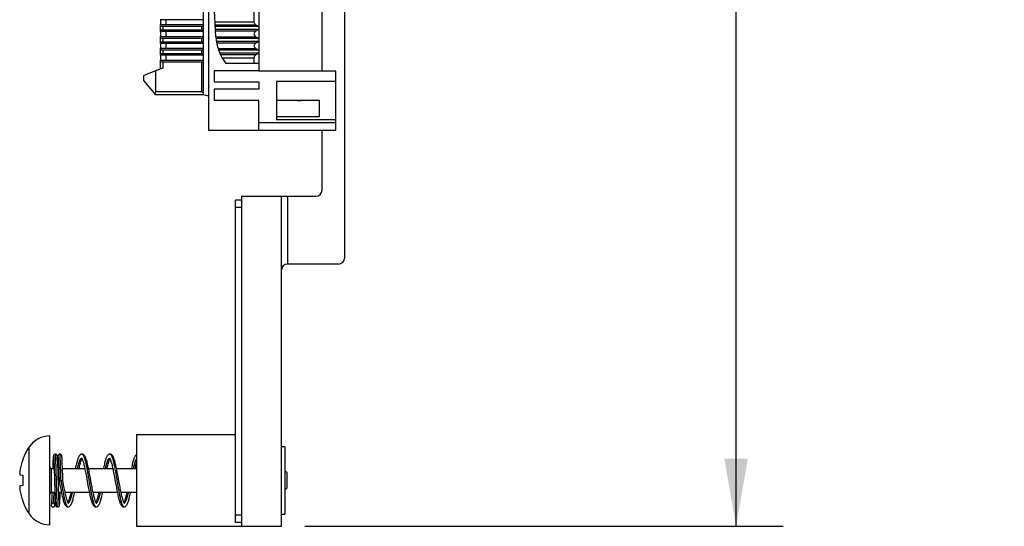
# Model space of a CAD drawing. Header units: inches. Extents: x 0.2 to 16.8, y 0.2 to 10.8.
# Tile 7 of 17: x 6.7 to 9.3, y 2.5 to 3.8. Entities that reach past the tile are written whole.
import ezdxf

# ---------------------------------------------------------------- set-up
doc = ezdxf.new("R2010")
doc.units = ezdxf.units.IN
doc.header["$LTSCALE"] = 0.935
doc.header["$MEASUREMENT"] = 0
doc.layers.get('0').update_dxf_attribs({"linetype": 'CONTINUOUS'})
doc.layers.add('DIMENSIONS', color=7, linetype='CONTINUOUS')
doc.styles.get("Standard").update_dxf_attribs({"font": 'txt', "width": 0.8})
doc.dimstyles.new('DIMSTYLE_2', dxfattribs={"dimtxt": 0.125, "dimasz": 0.18, "dimexe": 0.18, "dimexo": 0.0625, "dimgap": 0.09, "dimtad": 0, "dimtih": 1, "dimtoh": 1, "dimdec": 3, "dimzin": 4, "dimdsep": 46, "dimtxsty": 'STANDARD', "dimblk": '_FILLED', "dimblk1": '_FILLED', "dimblk2": '_FILLED', "dimcen": 0.09, "dimadec": 0, "dimazin": 0, "dimtp": 0.01, "dimtm": 0.01, "dimtfac": 1, "dimtdec": 3, "dimtofl": 0, "dimtmove": 0, "dimatfit": 3, "dimldrblk": '_FILLED', "dimfxl": 1, "dimtolj": 1, "dimtzin": 4, "dimarcsym": 0})

# ---------------------------------------------------------------- blocks, each defined once
blk = doc.blocks.new('_FILLED')
at = {"color": 0, "linetype": 'BYBLOCK'}
blk.add_solid([(0, 0), (-1, 0.174), (-1, -0.174)], dxfattribs=at)
blk = doc.blocks.new('*D20')
at = {"layer": 'DIMENSIONS', "color": 2, "linetype": 'CONTINUOUS'}
for p, q in [((7.4353, 7.5659), (8.7058, 7.5659)), ((8.5808, 7.5659), (8.5808, 5.1579)), ((8.5808, 2.4999), (8.5808, 4.9079)), ((7.4353, 2.4999), (8.7058, 2.4999))]:
    blk.add_line(p, q, dxfattribs=at)
at = {"layer": 'DIMENSIONS', "color": 2, "linetype": 'CONTINUOUS', "xscale": 0.18, "yscale": 0.18, "zscale": 0.18}
for p, rotation in [((8.5808, 7.5659), 90), ((8.5808, 2.4999), 270.000112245)]:
    blk.add_blockref('_FILLED', p, dxfattribs=dict(at, rotation=rotation))
at = {"layer": 'DIMENSIONS', "color": 2, "linetype": 'CONTINUOUS', "insert": (8.5808, 5.0954), "char_height": 0.125, "width": 1.425, "attachment_point": 2, "line_spacing_factor": 0.9}
blk.add_mtext('5.066{\\Ftxt.shx;\\W1.000000;\\H0.125000; }[128.68]', dxfattribs=at)

msp = doc.modelspace()

# ---------------------------------------------------------------- linework, layer by layer
at = {"color": 7, "linetype": 'CONTINUOUS'}
for p, q in [((7.5408, 6.8559), (7.5408, 3.2129)), ((7.1794, 6.2689), (7.1792, 3.5523)), ((7.1652, 6.1745), (7.165, 3.6467)), ((7.3128, 6.1114), (7.3127, 3.7098)), ((7.4808, 3.7098), (7.4808, 6.1114)), ((7.2999, 5.982), (7.2997, 3.8397)), ((7.1987, 3.801), (7.1942, 3.8871)), ((7.165, 3.8462), (7.0509, 3.8462)), ((7.0528, 3.8332), (7.0528, 3.8462)), ((7.0509, 3.8332), (7.165, 3.8332)), ((7.0509, 3.8332), (7.0509, 3.8147)), ((7.0517, 3.8289), (7.0517, 3.8332)), ((7.0517, 3.8289), (7.165, 3.8289)), ((7.1611, 3.8191), (7.1611, 3.8289)), ((7.3127, 3.828), (7.1973, 3.828)), ((7.3127, 3.8199), (7.1977, 3.82)), ((7.3049, 3.8325), (7.3127, 3.828)), ((7.3127, 3.8199), (7.3049, 3.8155)), ((7.165, 3.8147), (7.0509, 3.8147)), ((7.0509, 3.8017), (7.165, 3.8017)), ((7.0509, 3.8017), (7.0508, 3.7832)), ((7.0517, 3.8191), (7.165, 3.8191)), ((7.0517, 3.8147), (7.0517, 3.8191)), ((7.0517, 3.7974), (7.0517, 3.8017)), ((7.0517, 3.7974), (7.165, 3.7974)), ((7.0528, 3.8017), (7.0528, 3.8147)), ((7.1611, 3.7876), (7.1611, 3.7974)), ((7.3127, 3.7965), (7.199, 3.7965)), ((7.3049, 3.801), (7.3127, 3.7965)), ((7.0508, 3.7702), (7.165, 3.7702)), ((7.0508, 3.7702), (7.0508, 3.7517)), ((7.165, 3.7832), (7.0508, 3.7832)), ((7.0517, 3.7876), (7.165, 3.7876)), ((7.0517, 3.7832), (7.0517, 3.7876)), ((7.0517, 3.7659), (7.0517, 3.7702)), ((7.0528, 3.7702), (7.0528, 3.7832)), ((7.3127, 3.7884), (7.2, 3.7885)), ((7.3127, 3.7884), (7.3049, 3.784)), ((7.3049, 3.7695), (7.3127, 3.765)), ((7.165, 3.7517), (7.0508, 3.7517)), ((7.0517, 3.7659), (7.165, 3.7659)), ((7.0517, 3.7561), (7.165, 3.7561)), ((7.0517, 3.7517), (7.0517, 3.7561)), ((7.0528, 3.7388), (7.0528, 3.7517)), ((7.1611, 3.7561), (7.1611, 3.7659)), ((7.3127, 3.765), (7.206, 3.765)), ((7.3127, 3.757), (7.2092, 3.757)), ((7.2997, 3.7452), (7.2997, 3.7301)), ((7.3127, 3.757), (7.3049, 3.7525)), ((7.0568, 3.7177), (7.0075, 3.698)), ((7.0508, 3.7388), (7.165, 3.7387)), ((7.0508, 3.7388), (7.0508, 3.7153)), ((7.0517, 3.7344), (7.0517, 3.7388)), ((7.0517, 3.7344), (7.165, 3.7344)), ((7.0585, 3.7177), (7.0568, 3.7177)), ((7.1611, 3.6547), (7.1611, 3.7344)), ((7.3127, 3.7301), (7.2254, 3.7301)), ((7.0075, 3.6844), (7.0075, 3.698)), ((7.039, 3.6547), (7.039, 3.7106)), ((7.3127, 3.7104), (7.1942, 3.7104)), ((7.1942, 3.7104), (7.1942, 3.6809)), ((7.5174, 3.7098), (7.3127, 3.7098)), ((7.5174, 3.5523), (7.5174, 3.7098)), ((7.039, 3.6468), (7.0075, 3.6844)), ((7.1942, 3.6809), (7.3127, 3.6809)), ((7.3127, 3.6809), (7.3127, 3.6612)), ((7.5174, 3.6822), (7.3599, 3.6822)), ((7.3599, 3.6822), (7.3599, 3.5799)), ((7.165, 3.6468), (7.039, 3.6468)), ((7.1792, 3.6429), (7.165, 3.6467)), ((7.3127, 3.6612), (7.1941, 3.6612)), ((7.1941, 3.6612), (7.1941, 3.6317)), ((7.3127, 3.6316), (7.1941, 3.6317)), ((7.3126, 3.5523), (7.3127, 3.6316)), ((7.3599, 3.632), (7.4741, 3.632)), ((7.415, 3.631), (7.415, 3.632)), ((7.4229, 3.631), (7.415, 3.631)), ((7.4241, 3.6314), (7.4248, 3.632)), ((7.4741, 3.5887), (7.4741, 3.632)), ((7.3599, 3.5887), (7.4741, 3.5887)), ((7.5174, 3.572), (7.3126, 3.572)), ((7.5174, 3.5799), (7.3599, 3.5799)), ((7.1792, 3.5523), (7.5174, 3.5523)), ((7.4808, 3.3929), (7.4808, 3.5523)), ((7.2678, 3.3769), (7.4648, 3.3769)), ((7.2678, 2.4999), (7.2678, 3.3769)), ((7.3728, 2.4999), (7.3728, 3.3769)), ((7.2678, 3.3669), (7.2508, 3.3669)), ((7.2508, 2.5099), (7.2508, 3.3669)), ((7.5248, 3.1969), (7.3888, 3.1969)), ((6.7578, 2.5038), (6.7578, 2.74)), ((6.9878, 2.7439), (7.2508, 2.7439)), ((6.9878, 2.7439), (6.9878, 2.4999)), ((7.3728, 2.7119), (7.3818, 2.7119)), ((7.3818, 2.7119), (7.3818, 2.5319)), ((6.6854, 2.678), (6.6854, 2.6763)), ((6.7656, 2.6685), (6.7654, 2.6627)), ((6.7659, 2.6732), (6.7656, 2.6685)), ((6.766, 2.6759), (6.7659, 2.6732)), ((6.7661, 2.6781), (6.766, 2.6759)), ((6.7662, 2.6794), (6.7661, 2.6781)), ((6.7663, 2.6805), (6.7662, 2.6794)), ((6.7663, 2.6815), (6.7663, 2.6805)), ((6.7677, 2.6828), (6.7678, 2.6822)), ((6.7678, 2.6822), (6.7679, 2.6814)), ((6.7679, 2.6814), (6.7679, 2.6806)), ((6.768, 2.6791), (6.7681, 2.6779)), ((6.7681, 2.6779), (6.7682, 2.6758)), ((6.7682, 2.6758), (6.7683, 2.6733)), ((6.7683, 2.6733), (6.7685, 2.6704)), ((6.7685, 2.6704), (6.7686, 2.667)), ((6.7778, 2.6826), (6.7777, 2.6835)), ((6.7779, 2.6817), (6.7778, 2.6826)), ((6.7779, 2.6806), (6.7779, 2.6817)), ((6.778, 2.6792), (6.7779, 2.6806)), ((6.7781, 2.6777), (6.778, 2.6792)), ((6.7782, 2.6796), (6.7781, 2.6779)), ((6.7783, 2.675), (6.7781, 2.6777)), ((6.7783, 2.6806), (6.7782, 2.6794)), ((6.7784, 2.6821), (6.7783, 2.6815)), ((6.7783, 2.6816), (6.7783, 2.6805)), ((6.7784, 2.6718), (6.7783, 2.675)), ((6.7785, 2.6836), (6.7784, 2.6829)), ((6.7785, 2.6829), (6.7784, 2.682)), ((6.7787, 2.6665), (6.7784, 2.6718)), ((6.7786, 2.6843), (6.7785, 2.6837)), ((6.7785, 2.684), (6.7785, 2.6833)), ((6.7787, 2.685), (6.7786, 2.6847)), ((6.7786, 2.6847), (6.7786, 2.6843)), ((6.7786, 2.6844), (6.7786, 2.6841)), ((6.7788, 2.6858), (6.7787, 2.6855)), ((6.7787, 2.6856), (6.7787, 2.6853)), ((6.7787, 2.6853), (6.7787, 2.685)), ((6.7789, 2.6866), (6.7788, 2.6863)), ((6.7788, 2.6863), (6.7788, 2.6861)), ((6.7788, 2.6861), (6.7788, 2.6858)), ((6.779, 2.687), (6.7789, 2.6868)), ((6.7789, 2.6868), (6.7789, 2.6865)), ((6.7791, 2.6875), (6.779, 2.6872)), ((6.779, 2.6873), (6.779, 2.687)), ((6.7798, 2.6825), (6.7798, 2.6817)), ((6.7798, 2.6817), (6.7799, 2.6808)), ((6.7799, 2.6808), (6.78, 2.6798)), ((6.78, 2.6798), (6.78, 2.6787)), ((6.78, 2.6787), (6.7802, 2.6767)), ((6.7802, 2.6767), (6.7803, 2.6744)), ((6.7803, 2.6744), (6.7804, 2.6717)), ((6.7804, 2.6717), (6.7806, 2.6684)), ((6.7806, 2.6684), (6.7807, 2.6646)), ((6.7821, 2.6911), (6.7816, 2.6909)), ((6.79, 2.6799), (6.7899, 2.6812)), ((6.7901, 2.6784), (6.79, 2.6799)), ((6.7902, 2.6767), (6.7901, 2.6784)), ((6.7903, 2.6738), (6.7902, 2.6767)), ((6.7905, 2.6703), (6.7903, 2.6738)), ((6.7907, 2.6646), (6.7905, 2.6703)), ((6.7617, 2.6534), (6.7691, 2.6534)), ((6.7654, 2.6627), (6.7651, 2.6534)), ((6.7686, 2.667), (6.7688, 2.663)), ((6.7688, 2.663), (6.769, 2.6583)), ((6.769, 2.6583), (6.7691, 2.6528)), ((6.7691, 2.6528), (6.7694, 2.6443)), ((6.7694, 2.6443), (6.7697, 2.6341)), ((6.7789, 2.6598), (6.7787, 2.6665)), ((6.7792, 2.6513), (6.7789, 2.6598)), ((6.7791, 2.6534), (6.7811, 2.6534)), ((6.7796, 2.6378), (6.7792, 2.6513)), ((6.7807, 2.6646), (6.7809, 2.6602)), ((6.7809, 2.6602), (6.7811, 2.6551)), ((6.7811, 2.6551), (6.7813, 2.6472)), ((6.7813, 2.6472), (6.7816, 2.6379)), ((6.791, 2.6574), (6.7907, 2.6646)), ((6.7913, 2.6484), (6.791, 2.6574)), ((6.7911, 2.6534), (6.8504, 2.6534)), ((6.7917, 2.6346), (6.7913, 2.6484)), ((6.8604, 2.6534), (6.9247, 2.6534)), ((6.9348, 2.6534), (6.9878, 2.6534)), ((7.3877, 2.6416), (7.3818, 2.6475)), ((6.678, 2.6366), (6.6854, 2.6357)), ((6.6854, 2.6357), (6.6854, 2.6081)), ((6.7799, 2.628), (6.7796, 2.6378)), ((6.7803, 2.6156), (6.7799, 2.628)), ((6.7821, 2.6215), (6.7921, 2.6215)), ((6.7821, 2.6215), (6.7842, 2.6099)), ((6.7919, 2.6282), (6.7917, 2.6346)), ((6.7921, 2.6215), (6.7919, 2.6282)), ((6.8653, 2.6279), (6.8639, 2.6358)), ((7.3877, 2.6022), (7.3877, 2.6416)), ((6.6854, 2.6081), (6.678, 2.6072)), ((6.7617, 2.5904), (6.7711, 2.5904)), ((6.7632, 2.5904), (6.763, 2.585)), ((6.7709, 2.5962), (6.7713, 2.5848)), ((6.7806, 2.605), (6.7803, 2.6156)), ((6.7809, 2.5959), (6.7806, 2.605)), ((6.7811, 2.5881), (6.7809, 2.5959)), ((6.7811, 2.5904), (6.788, 2.5904)), ((6.7848, 2.5808), (6.7852, 2.5904)), ((6.798, 2.5904), (6.8624, 2.5904)), ((6.8724, 2.5904), (6.9367, 2.5904)), ((6.932, 2.6153), (6.9334, 2.6074)), ((6.9468, 2.5904), (6.9878, 2.5904)), ((7.3877, 2.6022), (7.3818, 2.5963)), ((6.6854, 2.5675), (6.6854, 2.5658)), ((6.762, 2.564), (6.7619, 2.5629)), ((6.7621, 2.5653), (6.762, 2.564)), ((6.7622, 2.5675), (6.7621, 2.5653)), ((6.7624, 2.5701), (6.7622, 2.5675)), ((6.7625, 2.5731), (6.7624, 2.5701)), ((6.7626, 2.5765), (6.7625, 2.5731)), ((6.7628, 2.5805), (6.7626, 2.5765)), ((6.763, 2.585), (6.7628, 2.5805)), ((6.7713, 2.5848), (6.7715, 2.5772)), ((6.7715, 2.5772), (6.7717, 2.5723)), ((6.7717, 2.5723), (6.7719, 2.5684)), ((6.7719, 2.5684), (6.7721, 2.566)), ((6.772, 2.5641), (6.7721, 2.5651)), ((6.772, 2.5628), (6.772, 2.5641)), ((6.7721, 2.566), (6.7722, 2.5639)), ((6.7813, 2.5831), (6.7811, 2.5881)), ((6.7815, 2.5787), (6.7813, 2.5831)), ((6.7816, 2.5748), (6.7815, 2.5787)), ((6.7818, 2.5715), (6.7816, 2.5748)), ((6.7819, 2.5686), (6.7818, 2.5715)), ((6.7821, 2.5661), (6.7819, 2.5686)), ((6.7822, 2.5646), (6.7821, 2.5661)), ((6.7822, 2.5634), (6.7822, 2.5646)), ((6.784, 2.5638), (6.7841, 2.5657)), ((6.7841, 2.5657), (6.7843, 2.5679)), ((6.7843, 2.5679), (6.7844, 2.5712)), ((6.7844, 2.5712), (6.7846, 2.575)), ((6.7846, 2.575), (6.7848, 2.5808)), ((6.7662, 2.5615), (6.7661, 2.5615)), ((6.7661, 2.5515), (6.7661, 2.5515)), ((6.7718, 2.5603), (6.7719, 2.5613)), ((6.7723, 2.5621), (6.7724, 2.561)), ((6.7724, 2.561), (6.7725, 2.5601)), ((6.7824, 2.5609), (6.7824, 2.5617)), ((6.7838, 2.5612), (6.7839, 2.5622)), ((6.7838, 2.5603), (6.7838, 2.5612)), ((7.3728, 2.5319), (7.3818, 2.5319)), ((6.9878, 2.4999), (7.3728, 2.4999)), ((7.2678, 2.5099), (7.2508, 2.5099))]:
    msp.add_line(p, q, dxfattribs=at)
at = {"color": 9, "linetype": 'CONTINUOUS'}
for p, q in [((7.0666, 3.8332), (7.0666, 3.8462)), ((7.0585, 3.8191), (7.0585, 3.8289)), ((7.2997, 3.8397), (7.1966, 3.8397)), ((7.197, 3.8325), (7.3049, 3.8325)), ((7.0585, 3.7876), (7.0585, 3.7974)), ((7.0666, 3.8017), (7.0666, 3.8147)), ((7.3049, 3.8155), (7.1979, 3.8155)), ((7.1987, 3.801), (7.3049, 3.801)), ((7.0666, 3.7702), (7.0666, 3.7832)), ((7.3049, 3.784), (7.2007, 3.784)), ((7.2044, 3.7695), (7.3049, 3.7695)), ((7.0585, 3.7561), (7.0585, 3.7659)), ((7.0666, 3.7388), (7.0666, 3.7517)), ((7.3049, 3.7525), (7.2113, 3.7525)), ((7.2152, 3.7452), (7.2997, 3.7452)), ((7.0585, 3.7177), (7.0585, 3.7344)), ((7.1611, 3.6547), (7.039, 3.6547)), ((7.3888, 3.3769), (7.3888, 3.1969)), ((7.2678, 3.3469), (7.2508, 3.3469)), ((6.7028, 2.5327), (6.7028, 2.7111)), ((6.7617, 2.5904), (6.7617, 2.6534)), ((6.7662, 2.5617), (6.7661, 2.5615)), ((7.2678, 2.5299), (7.2508, 2.5299))]:
    msp.add_line(p, q, dxfattribs=at)
at = {"color": 7, "linetype": 'CONTINUOUS'}
for points in [[(6.7664, 2.6828), (6.7664, 2.6824), (6.7663, 2.6815)], [(6.7721, 2.6915), (6.7718, 2.6915), (6.7712, 2.6915), (6.7706, 2.6913), (6.7701, 2.6911), (6.7696, 2.6909), (6.7691, 2.6906), (6.7687, 2.6902), (6.7683, 2.6899), (6.7681, 2.6895), (6.7678, 2.6892), (6.7676, 2.6888), (6.7674, 2.6885), (6.7673, 2.6882), (6.7672, 2.6879), (6.7671, 2.6877), (6.7671, 2.6874), (6.767, 2.6872), (6.767, 2.687), (6.7669, 2.6868), (6.7669, 2.6865), (6.7668, 2.6863), (6.7668, 2.686), (6.7668, 2.6858), (6.7667, 2.6855), (6.7667, 2.6852), (6.7666, 2.685), (6.7666, 2.6846), (6.7666, 2.6843), (6.7665, 2.684), (6.7665, 2.6836), (6.7664, 2.6828)], [(6.7675, 2.6849), (6.7675, 2.6849), (6.7675, 2.6849), (6.7675, 2.6849), (6.7675, 2.6848), (6.7675, 2.6847), (6.7675, 2.6846), (6.7675, 2.6845), (6.7676, 2.6844), (6.7676, 2.6842), (6.7676, 2.684), (6.7676, 2.6838), (6.7677, 2.6836), (6.7677, 2.6834), (6.7677, 2.6831), (6.7677, 2.6828)], [(6.7679, 2.6806), (6.768, 2.6796), (6.768, 2.6791)], [(6.7777, 2.6835), (6.7777, 2.6839), (6.7776, 2.6842), (6.7776, 2.6846), (6.7776, 2.6849), (6.7775, 2.6852), (6.7775, 2.6855), (6.7775, 2.6858), (6.7774, 2.686), (6.7774, 2.6863), (6.7773, 2.6865), (6.7773, 2.6868), (6.7773, 2.687), (6.7772, 2.6872), (6.7771, 2.6874), (6.7771, 2.6877), (6.777, 2.6879), (6.7769, 2.6882), (6.7768, 2.6885), (6.7766, 2.6888), (6.7764, 2.6892), (6.7762, 2.6895), (6.7759, 2.6899), (6.7755, 2.6902), (6.7751, 2.6905), (6.7747, 2.6909), (6.7741, 2.6911), (6.7736, 2.6913), (6.773, 2.6915), (6.7724, 2.6915), (6.7721, 2.6915)], [(6.7816, 2.6909), (6.7811, 2.6906), (6.7807, 2.6902), (6.7803, 2.6899), (6.7801, 2.6895), (6.7798, 2.6892), (6.7796, 2.6888), (6.7795, 2.6885), (6.7793, 2.6882), (6.7792, 2.6879), (6.7791, 2.6877)], [(6.7816, 2.6909), (6.7811, 2.6906), (6.7807, 2.6902), (6.7804, 2.6899), (6.7801, 2.6896), (6.7798, 2.6892), (6.7796, 2.6889), (6.7795, 2.6885), (6.7793, 2.6882), (6.7792, 2.688), (6.7791, 2.6877), (6.7791, 2.6875)], [(6.7795, 2.6849), (6.7795, 2.6849), (6.7795, 2.6849), (6.7795, 2.6848), (6.7795, 2.6847), (6.7795, 2.6847), (6.7795, 2.6845), (6.7796, 2.6844), (6.7796, 2.6842), (6.7796, 2.6841), (6.7796, 2.6839), (6.7797, 2.6836), (6.7797, 2.6834), (6.7797, 2.6831), (6.7797, 2.6828), (6.7798, 2.6825)], [(6.7841, 2.6915), (6.7838, 2.6915), (6.7832, 2.6915), (6.7826, 2.6913), (6.7821, 2.6911)], [(6.7898, 2.6829), (6.7897, 2.6833), (6.7897, 2.6838), (6.7897, 2.6842), (6.7896, 2.6845), (6.7896, 2.6849), (6.7895, 2.6852), (6.7895, 2.6855), (6.7895, 2.6858), (6.7894, 2.686), (6.7894, 2.6863), (6.7893, 2.6865), (6.7893, 2.6868), (6.7893, 2.687), (6.7892, 2.6872), (6.7891, 2.6874), (6.7891, 2.6877), (6.789, 2.6879), (6.7889, 2.6882), (6.7888, 2.6885), (6.7886, 2.6888), (6.7884, 2.6892), (6.7882, 2.6895), (6.7879, 2.6899), (6.7875, 2.6902), (6.7871, 2.6906), (6.7866, 2.6909), (6.7861, 2.6911), (6.7856, 2.6913), (6.785, 2.6915), (6.7844, 2.6915), (6.7841, 2.6915)], [(6.7899, 2.6812), (6.7899, 2.6818), (6.7898, 2.6829)], [(6.8429, 2.6915), (6.8423, 2.6915), (6.8412, 2.6913), (6.8401, 2.691), (6.8391, 2.6905), (6.8382, 2.6898), (6.8373, 2.6891), (6.8365, 2.6882), (6.8358, 2.6872), (6.835, 2.6861), (6.8343, 2.6848), (6.8336, 2.6834), (6.8329, 2.6818), (6.8322, 2.6799), (6.8315, 2.6778), (6.8307, 2.6754), (6.8299, 2.6728), (6.8291, 2.6699), (6.8283, 2.6668), (6.8276, 2.6636), (6.8268, 2.6603), (6.8261, 2.6569), (6.8253, 2.6534)], [(6.8354, 2.6534), (6.836, 2.6561), (6.8367, 2.6592), (6.8374, 2.6622), (6.838, 2.6651), (6.8387, 2.6677), (6.8394, 2.6702), (6.8401, 2.6724), (6.8407, 2.6744), (6.8413, 2.6762), (6.8419, 2.6777), (6.8424, 2.679), (6.8429, 2.6799)], [(6.8416, 2.6819), (6.8417, 2.6818), (6.8419, 2.6815), (6.8423, 2.681), (6.8426, 2.6803), (6.8431, 2.6794), (6.8436, 2.6783), (6.8441, 2.677), (6.8447, 2.6754), (6.8453, 2.6735), (6.846, 2.6714), (6.8467, 2.6691), (6.8474, 2.6665), (6.8481, 2.6637), (6.8488, 2.6608), (6.8495, 2.6577), (6.8502, 2.6544), (6.8509, 2.651), (6.8516, 2.6474), (6.8523, 2.6438), (6.8531, 2.64), (6.8538, 2.6362), (6.8545, 2.6323)], [(6.8639, 2.6358), (6.8631, 2.6398), (6.8624, 2.6436), (6.8616, 2.6474), (6.8609, 2.6512), (6.8602, 2.6548), (6.8594, 2.6583), (6.8587, 2.6616), (6.8579, 2.6649), (6.8571, 2.668), (6.8563, 2.671), (6.8556, 2.6737), (6.8548, 2.6762), (6.8541, 2.6783), (6.8534, 2.6803), (6.8528, 2.682), (6.8521, 2.6835), (6.8514, 2.6849), (6.8507, 2.6861), (6.85, 2.6872), (6.8492, 2.6882), (6.8484, 2.6891), (6.8476, 2.6898), (6.8467, 2.6905), (6.8457, 2.691), (6.8446, 2.6913), (6.8435, 2.6915), (6.8429, 2.6915)], [(6.9173, 2.6915), (6.9166, 2.6915), (6.9155, 2.6913), (6.9144, 2.691), (6.9134, 2.6905), (6.9125, 2.6898), (6.9117, 2.689), (6.9109, 2.6882), (6.9101, 2.6872), (6.9094, 2.6861), (6.9087, 2.6848), (6.908, 2.6834), (6.9073, 2.6819), (6.9067, 2.6802), (6.906, 2.6783), (6.9053, 2.6761), (6.9046, 2.6738), (6.9038, 2.6712), (6.9031, 2.6683), (6.9023, 2.6652), (6.9015, 2.6619), (6.9008, 2.6585), (6.9, 2.6549), (6.8997, 2.6534)], [(6.9097, 2.6534), (6.9102, 2.6555), (6.9109, 2.6587), (6.9116, 2.6618), (6.9123, 2.6647), (6.913, 2.6674), (6.9137, 2.6698), (6.9143, 2.6721), (6.915, 2.6742), (6.9156, 2.676), (6.9162, 2.6775), (6.9168, 2.6788), (6.9172, 2.6799)], [(6.9159, 2.6819), (6.916, 2.6819), (6.9161, 2.6817), (6.9164, 2.6813), (6.9168, 2.6807), (6.9172, 2.68), (6.9177, 2.679), (6.9182, 2.6778), (6.9188, 2.6763), (6.9194, 2.6746), (6.92, 2.6727), (6.9206, 2.6705), (6.9213, 2.6681), (6.922, 2.6655), (6.9227, 2.6627), (6.9234, 2.6597), (6.9241, 2.6565), (6.9248, 2.6532), (6.9255, 2.6498), (6.9262, 2.6463), (6.9269, 2.6426), (6.9276, 2.6389), (6.9284, 2.6351), (6.9291, 2.6312)], [(6.9389, 2.6322), (6.9382, 2.6362), (6.9374, 2.6401), (6.9367, 2.644), (6.9359, 2.6478), (6.9352, 2.6515), (6.9344, 2.6551), (6.9337, 2.6586), (6.9329, 2.662), (6.9322, 2.6653), (6.9314, 2.6685), (6.9306, 2.6714), (6.9298, 2.6741), (6.9291, 2.6764), (6.9284, 2.6786), (6.9277, 2.6804), (6.9271, 2.6821), (6.9264, 2.6837), (6.9257, 2.685), (6.925, 2.6862), (6.9243, 2.6873), (6.9236, 2.6883), (6.9228, 2.6891), (6.9219, 2.6899), (6.921, 2.6905), (6.92, 2.691), (6.9189, 2.6913), (6.9178, 2.6915), (6.9173, 2.6915)], [(6.9878, 2.6904), (6.9869, 2.6898), (6.986, 2.6891), (6.9853, 2.6882), (6.9845, 2.6872), (6.9838, 2.6862), (6.9831, 2.6849), (6.9824, 2.6836), (6.9818, 2.682), (6.9811, 2.6803), (6.9804, 2.6784), (6.9797, 2.6763), (6.979, 2.6739), (6.9782, 2.6712), (6.9774, 2.6683), (6.9766, 2.6651), (6.9759, 2.6618), (6.9751, 2.6583), (6.9744, 2.6548), (6.9741, 2.6534)], [(6.9841, 2.6534), (6.9848, 2.6564), (6.9855, 2.6596), (6.9862, 2.6626), (6.9869, 2.6654), (6.9875, 2.668), (6.9878, 2.6689)], [(6.7697, 2.6341), (6.7701, 2.6224), (6.7702, 2.6194), (6.7709, 2.5962)], [(6.7816, 2.6379), (6.782, 2.6243), (6.7821, 2.6215)], [(6.7942, 2.61), (6.7928, 2.6179), (6.7921, 2.6215)], [(6.8545, 2.6323), (6.856, 2.6243), (6.8567, 2.6203), (6.8574, 2.6163), (6.8589, 2.6083)], [(6.8682, 2.612), (6.8668, 2.6199), (6.8653, 2.6279)], [(6.9291, 2.6312), (6.9305, 2.6233), (6.932, 2.6153)], [(6.9426, 2.6122), (6.9411, 2.6202), (6.9389, 2.6322)], [(6.7842, 2.6099), (6.785, 2.606), (6.7857, 2.602), (6.7864, 2.5982), (6.7872, 2.5944), (6.7879, 2.5907), (6.7887, 2.5871), (6.7894, 2.5837), (6.7902, 2.5804), (6.7909, 2.5772), (6.7917, 2.5741), (6.7925, 2.5711), (6.7933, 2.5683), (6.7941, 2.5657), (6.7949, 2.5635), (6.7957, 2.5615), (6.7964, 2.5597), (6.7972, 2.5582), (6.7979, 2.5569), (6.7986, 2.5558), (6.7994, 2.5549), (6.8001, 2.554), (6.801, 2.5533), (6.8019, 2.5526), (6.8029, 2.5521), (6.804, 2.5518), (6.8051, 2.5516), (6.8057, 2.5515)], [(6.807, 2.5612), (6.807, 2.5612), (6.807, 2.5612), (6.8068, 2.5614), (6.8065, 2.5618), (6.8061, 2.5624), (6.8057, 2.5633), (6.8052, 2.5643), (6.8046, 2.5657), (6.804, 2.5673), (6.8034, 2.5691), (6.8027, 2.5712), (6.8021, 2.5735), (6.8014, 2.576), (6.8007, 2.5788), (6.8, 2.5817), (6.7993, 2.5847), (6.7986, 2.588), (6.7979, 2.5913), (6.7971, 2.5948), (6.7964, 2.5985), (6.7957, 2.6022), (6.795, 2.6061), (6.7942, 2.61)], [(6.8057, 2.5515), (6.8063, 2.5516), (6.8073, 2.5517), (6.8084, 2.5521), (6.8094, 2.5526), (6.8104, 2.5532), (6.8112, 2.554), (6.812, 2.5548), (6.8127, 2.5558), (6.8135, 2.5569), (6.8143, 2.5583), (6.8151, 2.5599), (6.8159, 2.5618), (6.8167, 2.564), (6.8175, 2.5664), (6.8183, 2.5691), (6.8191, 2.5719), (6.8199, 2.5749), (6.8207, 2.578), (6.8214, 2.5812), (6.8222, 2.5845), (6.8229, 2.588), (6.8234, 2.5904)], [(6.8134, 2.5904), (6.8129, 2.5884), (6.8122, 2.5852), (6.8115, 2.5821), (6.8108, 2.5792), (6.8101, 2.5764), (6.8095, 2.5739), (6.8088, 2.5716), (6.8082, 2.5695), (6.8075, 2.5677), (6.807, 2.5661), (6.8064, 2.5647), (6.8059, 2.5636), (6.8057, 2.5632)], [(6.8589, 2.6083), (6.8596, 2.6043), (6.8604, 2.6004), (6.8611, 2.5966), (6.8619, 2.5928), (6.8626, 2.5892), (6.8634, 2.5857), (6.8641, 2.5822), (6.8649, 2.5789), (6.8657, 2.5757), (6.8664, 2.5727), (6.8672, 2.5699), (6.868, 2.5674), (6.8687, 2.5651), (6.8694, 2.5631), (6.8701, 2.5613), (6.8708, 2.5597), (6.8715, 2.5583), (6.8722, 2.5571), (6.8729, 2.5559), (6.8737, 2.5549), (6.8745, 2.5541), (6.8753, 2.5533), (6.8763, 2.5526), (6.8773, 2.5521), (6.8783, 2.5518), (6.8794, 2.5516), (6.8801, 2.5515)], [(6.8814, 2.5612), (6.8813, 2.5612), (6.8811, 2.5614), (6.8809, 2.5618), (6.8805, 2.5624), (6.8801, 2.5632), (6.8796, 2.5641), (6.8791, 2.5653), (6.8786, 2.5668), (6.878, 2.5684), (6.8774, 2.5703), (6.8767, 2.5725), (6.876, 2.5749), (6.8754, 2.5775), (6.8747, 2.5803), (6.874, 2.5833), (6.8732, 2.5865), (6.8725, 2.5898), (6.8718, 2.5932), (6.8711, 2.5968), (6.8704, 2.6004), (6.8697, 2.6042), (6.869, 2.608), (6.8682, 2.612)], [(6.8801, 2.5515), (6.8806, 2.5516), (6.8817, 2.5517), (6.8828, 2.5521), (6.8838, 2.5526), (6.8848, 2.5532), (6.8856, 2.554), (6.8864, 2.5549), (6.8872, 2.5559), (6.8879, 2.557), (6.8886, 2.5582), (6.8892, 2.5595), (6.8899, 2.561), (6.8905, 2.5626), (6.8912, 2.5644), (6.8919, 2.5665), (6.8926, 2.5687), (6.8933, 2.5712), (6.894, 2.5739), (6.8948, 2.5769), (6.8955, 2.5801), (6.8963, 2.5835), (6.8971, 2.587), (6.8978, 2.5904)], [(6.8877, 2.5904), (6.8876, 2.5896), (6.8868, 2.5863), (6.8861, 2.5832), (6.8854, 2.5802), (6.8847, 2.5773), (6.884, 2.5747), (6.8834, 2.5723), (6.8827, 2.5701), (6.8821, 2.5682), (6.8815, 2.5665), (6.8809, 2.565), (6.8803, 2.5638), (6.8801, 2.5632)], [(6.9334, 2.6074), (6.9342, 2.6035), (6.9349, 2.5997), (6.9356, 2.5959), (6.9364, 2.5922), (6.9371, 2.5886), (6.9378, 2.5851), (6.9386, 2.5817), (6.9394, 2.5785), (6.9401, 2.5753), (6.9409, 2.5723), (6.9417, 2.5695), (6.9425, 2.5669), (6.9432, 2.5647), (6.9439, 2.5627), (6.9446, 2.5609), (6.9453, 2.5594), (6.946, 2.558), (6.9467, 2.5568), (6.9474, 2.5557), (6.9482, 2.5548), (6.949, 2.5539), (6.9498, 2.5532), (6.9507, 2.5526), (6.9517, 2.5521), (6.9528, 2.5517), (6.9538, 2.5516), (6.9544, 2.5515)], [(6.9557, 2.5612), (6.9557, 2.5612), (6.9556, 2.5613), (6.9554, 2.5616), (6.9551, 2.562), (6.9547, 2.5626), (6.9543, 2.5634), (6.9539, 2.5644), (6.9534, 2.5655), (6.9529, 2.5669), (6.9523, 2.5685), (6.9517, 2.5704), (6.9511, 2.5725), (6.9504, 2.5749), (6.9497, 2.5775), (6.949, 2.5804), (6.9483, 2.5834), (6.9476, 2.5866), (6.9469, 2.5899), (6.9462, 2.5934), (6.9455, 2.5969), (6.9447, 2.6006), (6.944, 2.6044), (6.9433, 2.6082), (6.9426, 2.6122)], [(6.9544, 2.5515), (6.955, 2.5516), (6.9561, 2.5517), (6.9571, 2.5521), (6.9581, 2.5526), (6.959, 2.5532), (6.9599, 2.5539), (6.9607, 2.5547), (6.9614, 2.5557), (6.9621, 2.5568), (6.9628, 2.558), (6.9635, 2.5593), (6.9642, 2.5609), (6.9649, 2.5626), (6.9656, 2.5646), (6.9664, 2.5669), (6.9671, 2.5694), (6.9679, 2.5722), (6.9687, 2.5752), (6.9695, 2.5784), (6.9702, 2.5816), (6.971, 2.585), (6.9717, 2.5885), (6.9721, 2.5904)], [(6.9621, 2.5904), (6.9619, 2.5894), (6.9612, 2.5861), (6.9604, 2.5829), (6.9597, 2.5799), (6.959, 2.5771), (6.9584, 2.5745), (6.9577, 2.5722), (6.9571, 2.5701), (6.9565, 2.5683), (6.9559, 2.5668), (6.9554, 2.5654), (6.9549, 2.5643), (6.9545, 2.5633), (6.9544, 2.5632)], [(6.7722, 2.5639), (6.7722, 2.5633), (6.7723, 2.5621)], [(6.7839, 2.5622), (6.784, 2.5627), (6.784, 2.5638)], [(6.7618, 2.5614), (6.7618, 2.5606), (6.7617, 2.5603), (6.7617, 2.56), (6.7617, 2.5597), (6.7617, 2.5594), (6.7616, 2.5592), (6.7616, 2.559), (6.7616, 2.5588), (6.7616, 2.5586), (6.7615, 2.5586)], [(6.7619, 2.5629), (6.7619, 2.5619), (6.7618, 2.5614)], [(6.7661, 2.5515), (6.7664, 2.5516), (6.767, 2.5516), (6.7676, 2.5518), (6.7681, 2.552), (6.7687, 2.5522), (6.7691, 2.5525), (6.7695, 2.5529), (6.7699, 2.5532), (6.7702, 2.5536), (6.7704, 2.5539), (6.7706, 2.5543), (6.7708, 2.5546), (6.7709, 2.5549), (6.771, 2.5551), (6.7711, 2.5554), (6.7711, 2.5556), (6.7712, 2.5559), (6.7713, 2.5561), (6.7713, 2.5563), (6.7713, 2.5565), (6.7714, 2.5568), (6.7714, 2.557), (6.7715, 2.5573), (6.7715, 2.5576), (6.7715, 2.5578), (6.7716, 2.5581), (6.7716, 2.5584), (6.7716, 2.5588), (6.7717, 2.5591), (6.7717, 2.5595), (6.7718, 2.5603)], [(6.7719, 2.5613), (6.7719, 2.5618), (6.772, 2.5628)], [(6.7725, 2.5601), (6.7725, 2.5596), (6.7725, 2.5592), (6.7726, 2.5589), (6.7726, 2.5585), (6.7726, 2.5582), (6.7727, 2.5578), (6.7727, 2.5575), (6.7728, 2.5573), (6.7728, 2.557), (6.7728, 2.5567), (6.7729, 2.5565), (6.7729, 2.5563), (6.773, 2.5561), (6.773, 2.5558), (6.7731, 2.5556), (6.7731, 2.5554), (6.7732, 2.5551), (6.7733, 2.5549), (6.7734, 2.5546), (6.7736, 2.5543), (6.7738, 2.5539), (6.774, 2.5536), (6.7743, 2.5532), (6.7747, 2.5529), (6.7751, 2.5525), (6.7756, 2.5522), (6.7761, 2.552), (6.7766, 2.5518), (6.7772, 2.5516), (6.7778, 2.5516), (6.7781, 2.5515)], [(6.7781, 2.5515), (6.7784, 2.5516), (6.779, 2.5516), (6.7796, 2.5518), (6.7801, 2.552), (6.7807, 2.5522), (6.7811, 2.5525), (6.7815, 2.5529), (6.7819, 2.5532), (6.7822, 2.5536), (6.7824, 2.5539), (6.7826, 2.5543), (6.7828, 2.5546), (6.7829, 2.5549), (6.783, 2.5552), (6.7831, 2.5554), (6.7831, 2.5557), (6.7832, 2.5559), (6.7833, 2.5561), (6.7833, 2.5563), (6.7833, 2.5566), (6.7834, 2.5568), (6.7834, 2.5571), (6.7835, 2.5573), (6.7835, 2.5576), (6.7835, 2.5579), (6.7836, 2.5582), (6.7836, 2.5585), (6.7836, 2.5588), (6.7837, 2.5592), (6.7837, 2.5595), (6.7838, 2.5603)], [(6.7824, 2.5617), (6.7823, 2.5628), (6.7822, 2.5634)], [(6.7827, 2.5582), (6.7827, 2.5582), (6.7827, 2.5582), (6.7827, 2.5583), (6.7827, 2.5583), (6.7827, 2.5584), (6.7827, 2.5586), (6.7827, 2.5587), (6.7826, 2.5589), (6.7826, 2.5591), (6.7826, 2.5593), (6.7825, 2.5595), (6.7825, 2.5598), (6.7825, 2.5601), (6.7825, 2.5605), (6.7824, 2.5609)]]:
    msp.add_lwpolyline(points, dxfattribs=at)
for centre, radius, start, end in [((7.3235, 3.8076), 0.125, 182.9958, 218.2999), ((7.4229, 3.633), 0.00197, 269.9958, 309.9958), ((7.4648, 3.3929), 0.016, 270.0001, 0.0001), ((7.3888, 3.1809), 0.016, 90.0031, 180.0001), ((7.5248, 3.2129), 0.016, 270.0001, 0.0001), ((6.7578, 2.6733), 0.0667, 90.0001, 145.5171), ((6.8326, 2.6219), 0.1575, 145.5171, 159.13), ((6.8342, 2.6219), 0.1584, 159.937, 170.4338), ((6.7944, 2.6349), 0.1172, 173.4612, 177.0692), ((6.7617, 2.6573), 0.00394, 180.0001, 270.0001), ((6.7187, 2.6446), 0.0414, 185.0562, 191.0647), ((6.7187, 2.5992), 0.0414, 168.9354, 174.9439), ((6.7945, 2.6089), 0.1172, 182.9319, 186.5379), ((6.8342, 2.6219), 0.1584, 189.5663, 200.0631), ((6.7617, 2.5865), 0.00394, 90.0001, 173.077), ((6.8326, 2.6219), 0.1575, 200.8701, 214.483), ((6.7661, 2.5565), 0.005, 90.013, 269.4081), ((6.7661, 2.5565), 0.00496, 270.0063, 274.9149), ((6.7661, 2.5565), 0.005, 284.8065, 89.4429), ((6.7661, 2.5566), 0.00504, 274.9006, 278.3666), ((6.7661, 2.5566), 0.00505, 278.3637, 281.7855), ((6.7661, 2.5566), 0.00501, 281.7865, 284.7673), ((6.7578, 2.5705), 0.0667, 214.483, 270.0001)]:
    msp.add_arc(centre, radius, start, end, dxfattribs=at)
for centre, major_axis, ratio, start_param, end_param in [((7.3174, 3.8397), (0.0177, 0), 0.57735, -3.141593, -2.356194), ((7.3174, 3.8082), (0.0177, 0), 0.57735, 2.356195, 3.926991), ((7.3174, 3.7767), (0.0177, 0), 0.57735, 2.356195, 3.926991), ((7.3174, 3.7452), (0.0177, 0), 0.57735, 2.356195, 3.141593), ((7.0302, 3.6547), (0.00884, 0), 0.890568, -0.725189, -0.000001), ((7.4348, 3.6547), (0.2737, 0), 0.028771, 3.141593, 3.311415)]:
    msp.add_ellipse(centre, major_axis=major_axis, ratio=ratio, start_param=start_param, end_param=end_param, dxfattribs=at)
at = {"color": 9, "linetype": 'CONTINUOUS'}
for points, knots in [([(6.7781, 2.5515), (6.7781, 2.5515), (6.7781, 2.5515), (6.7781, 2.5516), (6.7781, 2.5516), (6.778, 2.5516), (6.778, 2.5516), (6.778, 2.5517), (6.778, 2.5517), (6.7779, 2.5518), (6.7779, 2.5519), (6.7779, 2.5521), (6.7778, 2.5523), (6.7778, 2.5526), (6.7777, 2.5529), (6.7777, 2.5533), (6.7776, 2.5537), (6.7776, 2.5541), (6.7775, 2.5548), (6.7774, 2.5557), (6.7774, 2.5569), (6.7773, 2.5583), (6.7772, 2.5599), (6.7771, 2.5616), (6.777, 2.5634), (6.7769, 2.5654), (6.7768, 2.5683), (6.7766, 2.5722), (6.7764, 2.5773), (6.7762, 2.5828), (6.776, 2.5887), (6.7759, 2.5948), (6.7757, 2.6013), (6.7755, 2.6079), (6.7753, 2.6147), (6.7751, 2.6215), (6.7749, 2.6284), (6.7747, 2.6352), (6.7745, 2.6418), (6.7744, 2.6482), (6.7742, 2.6544), (6.774, 2.6603), (6.7738, 2.6658), (6.7736, 2.6709), (6.7735, 2.6748), (6.7733, 2.6777), (6.7732, 2.6797), (6.7731, 2.6815), (6.7731, 2.6832), (6.773, 2.6848), (6.7729, 2.6862), (6.7728, 2.6874), (6.7727, 2.6883), (6.7726, 2.689), (6.7726, 2.6894), (6.7725, 2.6898), (6.7725, 2.6902), (6.7724, 2.6905), (6.7724, 2.6908), (6.7723, 2.691), (6.7723, 2.6912), (6.7723, 2.6913), (6.7723, 2.6914), (6.7722, 2.6914), (6.7722, 2.6915), (6.7722, 2.6915), (6.7722, 2.6915), (6.7721, 2.6915), (6.7721, 2.6915), (6.7721, 2.6915), (6.7721, 2.6915)], [0, 0, 0, 0, 0.000084, 0.000172, 0.000374, 0.000626, 0.000938, 0.001317, 0.001764, 0.002282, 0.002871, 0.004267, 0.005952, 0.00793, 0.010198, 0.012758, 0.015607, 0.018746, 0.022173, 0.029885, 0.03873, 0.048685, 0.059721, 0.071812, 0.084929, 0.099046, 0.114132, 0.147052, 0.183356, 0.222709, 0.264735, 0.309018, 0.355138, 0.402657, 0.451109, 0.500031, 0.548954, 0.597408, 0.644921, 0.691039, 0.735325, 0.777344, 0.81669, 0.852999, 0.88591, 0.900987, 0.915103, 0.928223, 0.940317, 0.951352, 0.961299, 0.970134, 0.977843, 0.98127, 0.984411, 0.987262, 0.989823, 0.992093, 0.994069, 0.995752, 0.997142, 0.997729, 0.998244, 0.998688, 0.999065, 0.999376, 0.999627, 0.999828, 0.999916, 1, 1, 1, 1]), ([(6.7871, 2.6215), (6.787, 2.6238), (6.7869, 2.6284), (6.7867, 2.6352), (6.7865, 2.6418), (6.7864, 2.6482), (6.7862, 2.6544), (6.786, 2.6603), (6.7858, 2.6658), (6.7856, 2.6709), (6.7855, 2.6748), (6.7853, 2.6777), (6.7852, 2.6797), (6.7851, 2.6815), (6.7851, 2.6832), (6.785, 2.6848), (6.7849, 2.6862), (6.7848, 2.6874), (6.7847, 2.6883), (6.7846, 2.689), (6.7846, 2.6894), (6.7845, 2.6898), (6.7845, 2.6902), (6.7844, 2.6905), (6.7844, 2.6908), (6.7843, 2.691), (6.7843, 2.6912), (6.7843, 2.6913), (6.7843, 2.6914), (6.7842, 2.6914), (6.7842, 2.6915), (6.7842, 2.6915), (6.7842, 2.6915), (6.7841, 2.6915), (6.7841, 2.6915), (6.7841, 2.6915), (6.7841, 2.6915)], [0, 0, 0, 0, 0.097841, 0.194744, 0.289774, 0.382007, 0.470574, 0.55462, 0.633313, 0.705926, 0.771761, 0.801923, 0.830152, 0.85639, 0.880576, 0.902652, 0.922558, 0.940238, 0.955656, 0.96251, 0.96879, 0.974492, 0.979614, 0.984154, 0.988111, 0.991483, 0.994271, 0.995448, 0.996481, 0.997373, 0.998127, 0.99875, 0.999253, 0.999656, 0.999832, 1, 1, 1, 1]), ([(6.8309, 2.6534), (6.8311, 2.6544), (6.8316, 2.6563), (6.8323, 2.6591), (6.833, 2.6618), (6.8337, 2.6643), (6.8344, 2.6667), (6.8351, 2.6689), (6.8357, 2.671), (6.8363, 2.6726), (6.8368, 2.6738), (6.8371, 2.6746), (6.8375, 2.6754), (6.8378, 2.6762), (6.8382, 2.6769), (6.8385, 2.6775), (6.8389, 2.6782), (6.8392, 2.6787), (6.8396, 2.6792), (6.8399, 2.6797), (6.8403, 2.6801), (6.8406, 2.6804), (6.841, 2.6808), (6.8413, 2.681), (6.8417, 2.6812), (6.8419, 2.6813), (6.842, 2.6814)], [0, 0, 0, 0, 0.097974, 0.192167, 0.282296, 0.368083, 0.449253, 0.525554, 0.596801, 0.662835, 0.693854, 0.723518, 0.751815, 0.778732, 0.804262, 0.828404, 0.851171, 0.872579, 0.892649, 0.911413, 0.92891, 0.945196, 0.960342, 0.974439, 0.987607, 1, 1, 1, 1]), ([(6.8429, 2.6915), (6.843, 2.6915), (6.8432, 2.6915), (6.8435, 2.6915), (6.8438, 2.6914), (6.8441, 2.6912), (6.8443, 2.691), (6.8446, 2.6908), (6.8449, 2.6905), (6.8452, 2.6902), (6.8455, 2.6898), (6.8458, 2.6894), (6.8461, 2.689), (6.8464, 2.6885), (6.8467, 2.688), (6.847, 2.6874), (6.8472, 2.6868), (6.8476, 2.686), (6.8481, 2.6848), (6.8487, 2.6832), (6.8493, 2.6815), (6.8499, 2.6797), (6.8505, 2.6777), (6.851, 2.6756), (6.8516, 2.6734), (6.8522, 2.671), (6.8528, 2.6685), (6.8534, 2.6659), (6.8539, 2.6632), (6.8545, 2.6604), (6.8551, 2.6575), (6.8559, 2.6535), (6.8568, 2.6483), (6.858, 2.6418), (6.8592, 2.6352), (6.8603, 2.6284), (6.8615, 2.6215), (6.8626, 2.6147), (6.8638, 2.6079), (6.8649, 2.6013), (6.8661, 2.5948), (6.8671, 2.5896), (6.8679, 2.5856), (6.8684, 2.5827), (6.869, 2.5799), (6.8696, 2.5772), (6.8702, 2.5746), (6.8708, 2.5721), (6.8713, 2.5697), (6.8719, 2.5675), (6.8725, 2.5654), (6.8731, 2.5634), (6.8737, 2.5615), (6.8742, 2.5598), (6.8747, 2.5585), (6.8751, 2.5576), (6.8754, 2.5569), (6.8757, 2.5562), (6.876, 2.5556), (6.8763, 2.5551), (6.8766, 2.5546), (6.8769, 2.5541), (6.8772, 2.5536), (6.8774, 2.5533), (6.8777, 2.5529), (6.878, 2.5526), (6.8783, 2.5523), (6.8786, 2.5521), (6.8789, 2.5519), (6.8792, 2.5517), (6.8795, 2.5516), (6.8798, 2.5516), (6.88, 2.5515), (6.8801, 2.5515)], [0, 0, 0, 0, 0.001977, 0.003995, 0.006092, 0.008302, 0.010654, 0.013172, 0.015875, 0.018779, 0.021897, 0.025236, 0.028804, 0.032606, 0.036643, 0.040919, 0.045435, 0.050192, 0.060428, 0.071625, 0.083777, 0.096866, 0.110866, 0.125747, 0.14148, 0.158034, 0.175378, 0.193475, 0.212283, 0.231757, 0.251851, 0.272522, 0.315408, 0.360022, 0.40594, 0.452738, 0.49998, 0.547224, 0.594023, 0.639941, 0.684555, 0.727446, 0.748118, 0.768212, 0.787685, 0.806493, 0.824593, 0.841942, 0.858499, 0.874232, 0.889112, 0.903111, 0.916202, 0.92836, 0.939562, 0.944801, 0.949799, 0.954555, 0.959071, 0.963347, 0.967384, 0.971185, 0.974754, 0.978095, 0.981215, 0.984122, 0.986827, 0.989346, 0.991698, 0.993908, 0.996005, 0.998023, 1, 1, 1, 1]), ([(6.9053, 2.6534), (6.9055, 2.6544), (6.906, 2.6563), (6.9067, 2.6591), (6.9073, 2.6618), (6.908, 2.6643), (6.9087, 2.6667), (6.9094, 2.6689), (6.9101, 2.671), (6.9107, 2.6726), (6.9112, 2.6738), (6.9115, 2.6747), (6.9119, 2.6755), (6.9122, 2.6762), (6.9126, 2.6769), (6.9129, 2.6776), (6.9133, 2.6782), (6.9136, 2.6787), (6.9139, 2.6792), (6.9143, 2.6797), (6.9146, 2.6801), (6.915, 2.6805), (6.9153, 2.6808), (6.9157, 2.681), (6.916, 2.6812), (6.9163, 2.6813), (6.9164, 2.6814)], [0, 0, 0, 0, 0.098034, 0.192287, 0.282442, 0.36822, 0.449386, 0.525721, 0.597012, 0.663058, 0.694061, 0.723701, 0.751972, 0.778867, 0.804387, 0.828531, 0.851305, 0.87272, 0.892793, 0.911549, 0.929027, 0.945283, 0.960396, 0.974465, 0.987615, 1, 1, 1, 1]), ([(6.9173, 2.6915), (6.9173, 2.6915), (6.9175, 2.6915), (6.9178, 2.6915), (6.9181, 2.6914), (6.9184, 2.6912), (6.9187, 2.691), (6.919, 2.6908), (6.9193, 2.6905), (6.9196, 2.6902), (6.9199, 2.6898), (6.9202, 2.6894), (6.9205, 2.689), (6.9207, 2.6885), (6.921, 2.688), (6.9213, 2.6874), (6.9216, 2.6868), (6.9219, 2.6862), (6.9222, 2.6855), (6.9226, 2.6845), (6.9231, 2.6832), (6.9237, 2.6815), (6.9242, 2.6797), (6.9248, 2.6777), (6.9254, 2.6756), (6.926, 2.6734), (6.9266, 2.671), (6.9271, 2.6685), (6.9277, 2.6659), (6.9283, 2.6632), (6.9289, 2.6604), (6.9295, 2.6575), (6.9302, 2.6535), (6.9312, 2.6482), (6.9324, 2.6418), (6.9335, 2.6351), (6.9347, 2.6284), (6.9358, 2.6215), (6.937, 2.6147), (6.9382, 2.6079), (6.9393, 2.6013), (6.9405, 2.5948), (6.9416, 2.5886), (6.9428, 2.5828), (6.9438, 2.5781), (6.9445, 2.5746), (6.9451, 2.5721), (6.9457, 2.5697), (6.9463, 2.5675), (6.9469, 2.5654), (6.9474, 2.5634), (6.948, 2.5615), (6.9486, 2.5599), (6.9491, 2.5585), (6.9495, 2.5576), (6.9498, 2.5569), (6.9501, 2.5562), (6.9504, 2.5556), (6.9506, 2.5551), (6.9509, 2.5546), (6.9512, 2.5541), (6.9515, 2.5536), (6.9518, 2.5533), (6.9521, 2.5529), (6.9524, 2.5526), (6.9527, 2.5523), (6.953, 2.5521), (6.9533, 2.5519), (6.9536, 2.5517), (6.9538, 2.5516), (6.9541, 2.5516), (6.9543, 2.5515), (6.9544, 2.5515)], [0, 0, 0, 0, 0.001977, 0.003995, 0.006094, 0.008307, 0.010664, 0.013187, 0.015897, 0.018806, 0.021927, 0.025268, 0.028836, 0.032636, 0.036672, 0.040948, 0.045466, 0.050226, 0.05523, 0.060476, 0.071687, 0.083846, 0.096933, 0.110929, 0.12581, 0.141552, 0.158116, 0.175466, 0.193563, 0.212366, 0.231837, 0.251933, 0.272609, 0.315498, 0.360104, 0.406019, 0.452816, 0.500052, 0.547286, 0.594079, 0.639995, 0.684598, 0.727477, 0.768245, 0.806518, 0.824608, 0.84195, 0.858508, 0.874246, 0.889129, 0.903123, 0.916204, 0.928353, 0.939555, 0.944798, 0.949799, 0.95456, 0.959078, 0.963355, 0.967391, 0.971189, 0.974754, 0.978091, 0.981207, 0.984112, 0.986818, 0.989339, 0.991693, 0.993906, 0.996004, 0.998023, 1, 1, 1, 1]), ([(6.9796, 2.6534), (6.98, 2.6548), (6.9805, 2.6569), (6.9812, 2.6597), (6.9817, 2.6616), (6.9822, 2.6635), (6.9827, 2.6653), (6.9832, 2.667), (6.9837, 2.6687), (6.9842, 2.6702), (6.9847, 2.6717), (6.9852, 2.673), (6.9857, 2.6743), (6.9862, 2.6755), (6.9867, 2.6766), (6.9873, 2.6775), (6.9876, 2.6781), (6.9878, 2.6784)], [0, 0, 0, 0, 0.165378, 0.244456, 0.320958, 0.39476, 0.465741, 0.533781, 0.598762, 0.660586, 0.719184, 0.774491, 0.826448, 0.875007, 0.920128, 0.961789, 1, 1, 1, 1]), ([(6.7871, 2.6215), (6.7875, 2.6193), (6.7883, 2.6147), (6.7894, 2.6079), (6.7906, 2.6013), (6.7917, 2.5948), (6.7927, 2.5896), (6.7935, 2.5856), (6.7941, 2.5827), (6.7946, 2.5799), (6.7952, 2.5772), (6.7958, 2.5746), (6.7964, 2.5721), (6.797, 2.5697), (6.7975, 2.5675), (6.7981, 2.5654), (6.7987, 2.5634), (6.7993, 2.5615), (6.7999, 2.5599), (6.8004, 2.5585), (6.8008, 2.5576), (6.801, 2.5569), (6.8013, 2.5562), (6.8016, 2.5556), (6.8019, 2.5551), (6.8022, 2.5546), (6.8025, 2.5541), (6.8028, 2.5537), (6.8031, 2.5533), (6.8034, 2.5529), (6.8037, 2.5526), (6.8039, 2.5523), (6.8042, 2.5521), (6.8045, 2.5519), (6.8048, 2.5517), (6.8051, 2.5516), (6.8054, 2.5516), (6.8056, 2.5515), (6.8057, 2.5515)], [0, 0, 0, 0, 0.094468, 0.188055, 0.279884, 0.369089, 0.454856, 0.496204, 0.536398, 0.57534, 0.612942, 0.649127, 0.683819, 0.716942, 0.748423, 0.778189, 0.806177, 0.832345, 0.856653, 0.879068, 0.889558, 0.899565, 0.909087, 0.918125, 0.926677, 0.934749, 0.942347, 0.94948, 0.956158, 0.962395, 0.96821, 0.973626, 0.978672, 0.983385, 0.987811, 0.992009, 0.996046, 1, 1, 1, 1]), ([(6.7681, 2.5904), (6.768, 2.5884), (6.7679, 2.5855), (6.7677, 2.5817), (6.7676, 2.5791), (6.7675, 2.5767), (6.7674, 2.5744), (6.7673, 2.5722), (6.7672, 2.5703), (6.767, 2.5685), (6.7669, 2.5669), (6.7668, 2.5657), (6.7667, 2.5649), (6.7667, 2.5643), (6.7666, 2.5638), (6.7666, 2.5633), (6.7665, 2.5629), (6.7665, 2.5626), (6.7664, 2.5623), (6.7664, 2.562), (6.7663, 2.5619), (6.7663, 2.5618), (6.7663, 2.5617), (6.7662, 2.5617), (6.7662, 2.5617)], [0, 0, 0, 0, 0.2059, 0.302038, 0.393173, 0.478999, 0.559209, 0.633494, 0.701561, 0.763187, 0.818182, 0.866356, 0.887826, 0.907522, 0.925421, 0.941514, 0.955793, 0.968255, 0.978897, 0.987723, 0.991459, 0.994746, 0.99759, 1, 1, 1, 1]), ([(6.8066, 2.5617), (6.8067, 2.5617), (6.8069, 2.5619), (6.8073, 2.5621), (6.8076, 2.5623), (6.808, 2.5627), (6.8083, 2.563), (6.8087, 2.5634), (6.809, 2.5639), (6.8094, 2.5644), (6.8097, 2.565), (6.8101, 2.5656), (6.8104, 2.5663), (6.8108, 2.567), (6.8112, 2.5678), (6.8115, 2.5686), (6.8119, 2.5695), (6.8123, 2.5707), (6.8129, 2.5724), (6.8136, 2.5745), (6.8143, 2.5768), (6.815, 2.5792), (6.8157, 2.5818), (6.8164, 2.5846), (6.8171, 2.5874), (6.8176, 2.5894), (6.8178, 2.5904)], [0, 0, 0, 0, 0.012282, 0.025337, 0.03932, 0.054357, 0.070545, 0.087962, 0.106668, 0.126707, 0.148103, 0.170872, 0.195022, 0.220557, 0.247476, 0.275776, 0.305448, 0.336485, 0.402605, 0.473992, 0.550431, 0.631695, 0.717546, 0.80774, 0.901999, 1, 1, 1, 1]), ([(6.8809, 2.5617), (6.881, 2.5617), (6.8813, 2.5619), (6.8816, 2.5621), (6.882, 2.5623), (6.8823, 2.5626), (6.8827, 2.563), (6.8831, 2.5634), (6.8834, 2.5639), (6.8838, 2.5644), (6.8841, 2.565), (6.8845, 2.5656), (6.8848, 2.5663), (6.8852, 2.567), (6.8855, 2.5678), (6.8859, 2.5686), (6.8862, 2.5695), (6.8867, 2.5707), (6.8873, 2.5724), (6.888, 2.5745), (6.8887, 2.5768), (6.8894, 2.5792), (6.8901, 2.5818), (6.8908, 2.5846), (6.8915, 2.5874), (6.892, 2.5894), (6.8922, 2.5904)], [0, 0, 0, 0, 0.012269, 0.025313, 0.039294, 0.054336, 0.070534, 0.087958, 0.106662, 0.126686, 0.148059, 0.170801, 0.194926, 0.220445, 0.247362, 0.275672, 0.305363, 0.336418, 0.40255, 0.473911, 0.550327, 0.631607, 0.717506, 0.807736, 0.902, 1, 1, 1, 1]), ([(6.9553, 2.5617), (6.9554, 2.5617), (6.9557, 2.5619), (6.956, 2.5621), (6.9564, 2.5623), (6.9567, 2.5626), (6.9571, 2.563), (6.9574, 2.5634), (6.9578, 2.5639), (6.9581, 2.5644), (6.9585, 2.565), (6.9588, 2.5656), (6.9592, 2.5663), (6.9595, 2.567), (6.9599, 2.5678), (6.9602, 2.5686), (6.9606, 2.5695), (6.9611, 2.5707), (6.9617, 2.5724), (6.9624, 2.5745), (6.9631, 2.5768), (6.9638, 2.5792), (6.9645, 2.5818), (6.9652, 2.5846), (6.9659, 2.5874), (6.9663, 2.5894), (6.9666, 2.5904)], [0, 0, 0, 0, 0.012276, 0.025324, 0.039299, 0.054326, 0.070503, 0.087904, 0.10659, 0.126606, 0.147985, 0.170742, 0.194886, 0.220418, 0.247337, 0.275636, 0.305308, 0.336343, 0.402449, 0.473832, 0.550289, 0.631582, 0.717462, 0.807676, 0.901959, 1, 1, 1, 1])]:
    msp.add_open_spline(points, degree=3, knots=knots, dxfattribs=at)

# ---------------------------------------------------------------- dimensions: what is measured, and where the dimension line sits
at = {"layer": 'DIMENSIONS', "color": 2, "linetype": 'CONTINUOUS'}
dim = msp.add_linear_dim(base=(8.5808, 2.4999), p1=(7.4353, 7.5659), p2=(7.4353, 2.4999), angle=270.0001, dimstyle='DIMSTYLE_2', dxfattribs=at)
dim.commit()
dim.dimension.update_dxf_attribs({"geometry": '*D20', "text_midpoint": (8.4308, 5.0329), "dimtype": 160})

doc.saveas('drawing.dxf')
